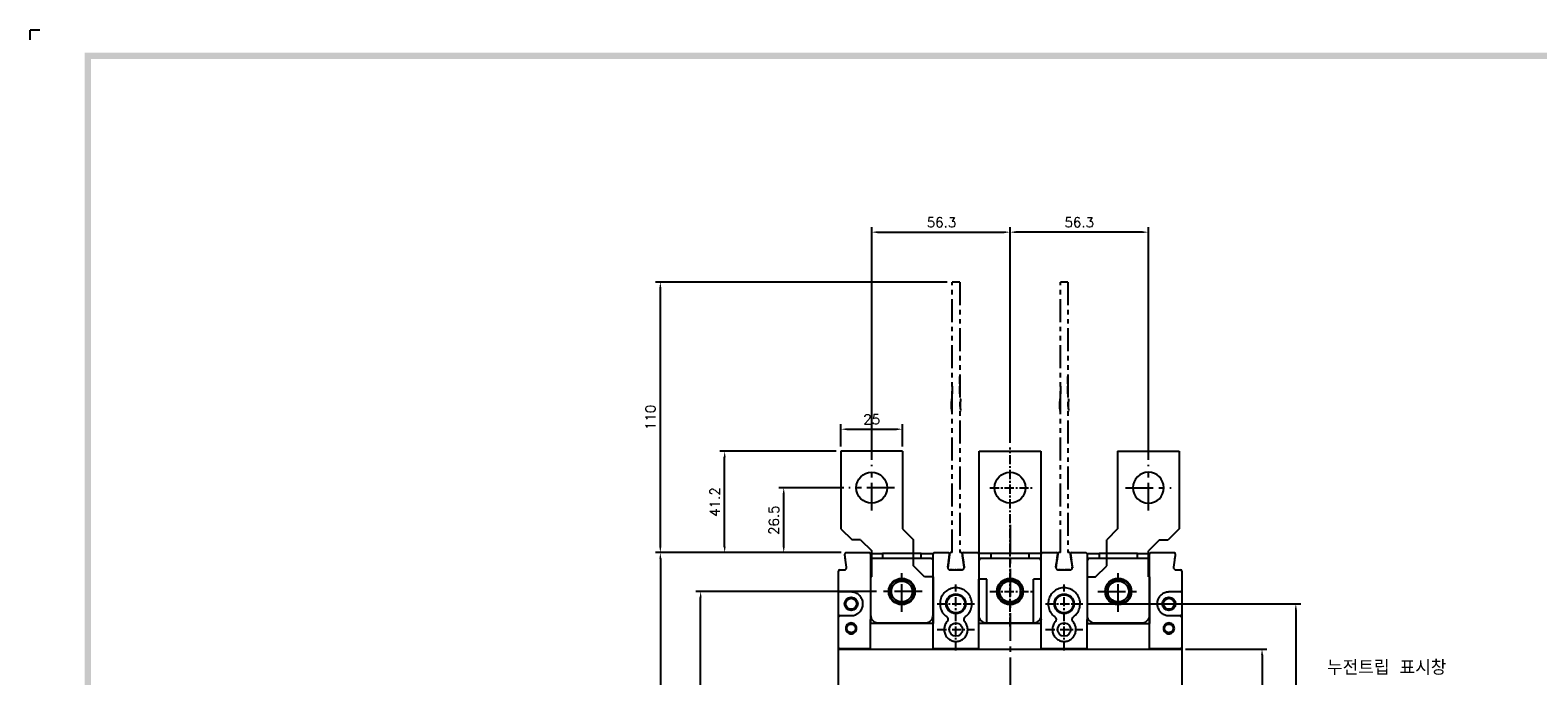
# Model space of a CAD drawing. Extents: x -316 to 2710, y -907 to 1774.
# Tile 8 of 18: x -316 to 297, y 1511 to 1774. Entities that reach past the tile are written whole.
import ezdxf

# ---------------------------------------------------------------- set-up
doc = ezdxf.new("R2010")
doc.units = 0
doc.header["$LTSCALE"] = 3
doc.header["$MEASUREMENT"] = 0
doc.linetypes.add('CENTER', pattern=[2, 1.25, -0.25, 0.25, -0.25])
doc.linetypes.add('PHANTOM2', pattern=[1.25, 0.625, -0.125, 0.125, -0.125, 0.125, -0.125])
doc.layers.get('0').update_dxf_attribs({"linetype": 'CONTINUOUS'})
doc.layers.get('Defpoints').update_dxf_attribs({"linetype": 'CONTINUOUS'})
for name, color, linetype in [('ce', 4, 'CENTER'), ('cen', 1, 'CENTER'), ('di', 3, 'CONTINUOUS'), ('DIM', 3, 'CONTINUOUS'), ('dwg', 7, 'CONTINUOUS'), ('TOP', 7, 'CONTINUOUS')]:
    doc.layers.add(name, color=color, linetype=linetype)
doc.styles.add('KIM', font='ROMANS.shx', dxfattribs={"height": 5, "bigfont": 'GSG1.shx'})
doc.styles.get("Standard").update_dxf_attribs({"font": 'romans.shx', "height": 4, "bigfont": 'ghs.shx'})
doc.dimstyles.new('STANDARD$0', dxfattribs={"dimtxt": 5, "dimasz": 5, "dimexe": 1, "dimexo": 2, "dimgap": 2, "dimtad": 1, "dimdec": 4, "dimzin": 12, "dimdsep": 46, "dimtxsty": 'KIM', "dimcen": -1, "dimdle": 0.1, "dimadec": 0, "dimazin": 0, "dimtfac": 1, "dimtdec": 4, "dimtmove": 0, "dimatfit": 3, "dimfxl": 0, "dimtolj": 1, "dimtzin": 0, "dimarcsym": 0})

# ---------------------------------------------------------------- blocks, each defined once
blk = doc.blocks.new('fsadfsafas')
at = {"layer": 'cen', "ltscale": 3}
for p, q in [((614, 610.86), (614, 629.46)), ((623.3, 620.16), (604.7, 620.16)), ((626.25, 569.66), (626.25, 586.26)), ((634.55, 577.96), (617.95, 577.96))]:
    blk.add_line(p, q, dxfattribs=at)
at = {"layer": 'dwg'}
for p, q in [((626.5, 634.96), (601.5, 634.96)), ((601.5, 634.96), (601.5, 603.46)), ((626.5, 634.96), (626.5, 603.41)), ((601.5, 603.46), (606, 598.96)), ((626.5, 603.41), (630.95, 598.96)), ((609.5, 598.96), (606, 598.96)), ((609.5, 598.96), (614, 594.46)), ((630.95, 588.46), (630.95, 598.96)), ((614, 583.96), (614, 594.46)), ((614, 583.96), (613.55, 583.96)), ((613.55, 583.96), (613.55, 564.96)), ((635.45, 583.96), (630.95, 588.46)), ((638.95, 583.96), (635.45, 583.96)), ((638.95, 583.96), (638.95, 564.96)), ((638.95, 564.96), (613.55, 564.96))]:
    blk.add_line(p, q, dxfattribs=at)
for centre, radius in [((614, 620.16), 6.3), ((626.25, 577.96), 5.3)]:
    blk.add_circle(centre, radius, dxfattribs=at)
blk = doc.blocks.new('fsadfsaf')
for p, q in [((574.65, 711.75), (574.65, 763.75)), ((574.65, 763.75), (599.65, 763.75)), ((599.65, 763.75), (599.65, 711.75)), ((577.65, 711.75), (574.45, 711.75)), ((574.45, 693.75), (574.45, 711.75)), ((577.65, 693.75), (577.65, 711.75)), ((596.65, 693.75), (596.65, 711.75)), ((599.85, 711.75), (596.65, 711.75)), ((599.85, 693.75), (599.85, 711.75)), ((599.85, 693.75), (574.45, 693.75))]:
    blk.add_line(p, q)
for centre, radius in [((587.15, 748.95), 6.3), ((587.15, 706.75), 5.3)]:
    blk.add_circle(centre, radius)
at = {"layer": 'cen'}
for p, q in [((587.15, 692.49), (587.15, 765.27)), ((578.96, 748.95), (596.21, 748.95)), ((578.96, 706.75), (596.21, 706.75))]:
    blk.add_line(p, q, dxfattribs=at)
blk = doc.blocks.new('*D229')
at = {"layer": 'Defpoints', "color": 0}
for p in [(82.61, 1691.67), (82.61, 1604.07), (26.36, 1597.05)]:
    blk.add_point(p, dxfattribs=at)
at = {"layer": 'di'}
for p, q in [((26.36, 1599.05), (26.36, 1693.67)), ((82.61, 1606.07), (82.61, 1693.67)), ((28.76, 1691.67), (80.21, 1691.67))]:
    blk.add_line(p, q, dxfattribs=at)
for points in [[(28.76, 1692.07), (28.76, 1691.27), (26.36, 1691.67)], [(80.21, 1692.07), (80.21, 1691.27), (82.61, 1691.67)]]:
    blk.add_solid(points, dxfattribs=at)
at = {"layer": 'di', "insert": (54.74, 1695.67), "char_height": 4, "attachment_point": 5}
blk.add_mtext('\\A1;56.3', dxfattribs=at)
blk = doc.blocks.new('*D230')
at = {"layer": 'Defpoints', "color": 0}
for p in [(82.61, 1691.67), (82.61, 1604.07), (138.86, 1597.05)]:
    blk.add_point(p, dxfattribs=at)
at = {"layer": 'di'}
for p, q in [((82.61, 1606.07), (82.61, 1693.67)), ((138.86, 1599.05), (138.86, 1693.67)), ((136.46, 1691.67), (85.01, 1691.67))]:
    blk.add_line(p, q, dxfattribs=at)
for points in [[(85.01, 1692.07), (85.01, 1691.27), (82.61, 1691.67)], [(136.46, 1692.07), (136.46, 1691.27), (138.86, 1691.67)]]:
    blk.add_solid(points, dxfattribs=at)
at = {"layer": 'di', "insert": (110.74, 1695.67), "char_height": 4, "attachment_point": 5}
blk.add_mtext('\\A1;56.3', dxfattribs=at)
blk = doc.blocks.new('*D220')
at = {"layer": 'Defpoints', "color": 0}
for p in [(15.89, 1561.35), (-59.59, 1304.75), (15.89, 1304.75)]:
    blk.add_point(p, dxfattribs=at)
at = {"layer": 'di'}
for p, q in [((13.89, 1561.35), (-61.59, 1561.35)), ((-59.59, 1558.95), (-59.59, 1307.15)), ((13.89, 1304.75), (-61.59, 1304.75))]:
    blk.add_line(p, q, dxfattribs=at)
for points in [[(-59.99, 1558.95), (-59.19, 1558.95), (-59.59, 1561.35)], [(-59.99, 1307.15), (-59.19, 1307.15), (-59.59, 1304.75)]]:
    blk.add_solid(points, dxfattribs=at)
at = {"layer": 'di', "insert": (-63.59, 1433.05), "char_height": 4, "attachment_point": 5, "rotation": 90}
blk.add_mtext('\\A1;257', dxfattribs=at)
blk = doc.blocks.new('*D221')
at = {"layer": 'Defpoints', "color": 0}
for p in [(-43.2, 1545.55), (30.31, 1545.55), (30.31, 1320.55)]:
    blk.add_point(p, dxfattribs=at)
at = {"layer": 'di'}
for p, q in [((28.31, 1545.55), (-45.2, 1545.55)), ((-43.2, 1322.95), (-43.2, 1543.15)), ((28.31, 1320.55), (-45.2, 1320.55))]:
    blk.add_line(p, q, dxfattribs=at)
for points in [[(-43.6, 1543.15), (-42.8, 1543.15), (-43.2, 1545.55)], [(-43.6, 1322.95), (-42.8, 1322.95), (-43.2, 1320.55)]]:
    blk.add_solid(points, dxfattribs=at)
at = {"layer": 'di', "insert": (-47.2, 1433.05), "char_height": 4, "attachment_point": 5, "rotation": 90}
blk.add_mtext('\\A1;225', dxfattribs=at)
blk = doc.blocks.new('*D223')
at = {"layer": 'Defpoints', "color": 0}
for p in [(-59.59, 1671.35), (59.11, 1671.35), (15.89, 1561.35)]:
    blk.add_point(p, dxfattribs=at)
at = {"layer": 'di'}
for p, q in [((57.11, 1671.35), (-61.59, 1671.35)), ((-59.59, 1563.75), (-59.59, 1668.95)), ((13.89, 1561.35), (-61.59, 1561.35))]:
    blk.add_line(p, q, dxfattribs=at)
for points in [[(-59.99, 1668.95), (-59.19, 1668.95), (-59.59, 1671.35)], [(-59.99, 1563.75), (-59.19, 1563.75), (-59.59, 1561.35)]]:
    blk.add_solid(points, dxfattribs=at)
at = {"layer": 'di', "insert": (-63.59, 1616.35), "char_height": 4, "attachment_point": 5, "rotation": 90}
blk.add_mtext('\\A1;110', dxfattribs=at)
blk = doc.blocks.new('*D178')
at = {"layer": 'Defpoints', "color": 0}
for p in [(38.86, 1611.54), (13.86, 1602.55), (38.86, 1602.55)]:
    blk.add_point(p, dxfattribs=at)
at = {"layer": 'di'}
for p, q in [((13.86, 1604.55), (13.86, 1613.54)), ((38.86, 1604.55), (38.86, 1613.54)), ((16.26, 1611.54), (36.46, 1611.54))]:
    blk.add_line(p, q, dxfattribs=at)
for points in [[(16.26, 1611.94), (16.26, 1611.14), (13.86, 1611.54)], [(36.46, 1611.94), (36.46, 1611.14), (38.86, 1611.54)]]:
    blk.add_solid(points, dxfattribs=at)
at = {"layer": 'di', "insert": (26.36, 1615.54), "char_height": 4, "attachment_point": 5}
blk.add_mtext('\\A1;25', dxfattribs=at)
blk = doc.blocks.new('*D180')
at = {"layer": 'Defpoints', "color": 0}
for p in [(-9.41, 1587.75), (17.06, 1587.75), (15.89, 1561.35)]:
    blk.add_point(p, dxfattribs=at)
at = {"layer": 'di'}
for p, q in [((15.06, 1587.75), (-11.41, 1587.75)), ((-9.41, 1563.75), (-9.41, 1585.35)), ((13.89, 1561.35), (-11.41, 1561.35))]:
    blk.add_line(p, q, dxfattribs=at)
for points in [[(-9.81, 1585.35), (-9.01, 1585.35), (-9.41, 1587.75)], [(-9.81, 1563.75), (-9.01, 1563.75), (-9.41, 1561.35)]]:
    blk.add_solid(points, dxfattribs=at)
at = {"layer": 'di', "insert": (-13.41, 1574.55), "char_height": 4, "attachment_point": 5, "rotation": 90}
blk.add_mtext('\\A1;26.5', dxfattribs=at)
blk = doc.blocks.new('*D204')
at = {"layer": 'Defpoints', "color": 0}
for p in [(152.01, 1522.15), (151.44, 1343.95), (185.08, 1343.95)]:
    blk.add_point(p, dxfattribs=at)
at = {"layer": 'di'}
for p, q in [((154.01, 1522.15), (187.08, 1522.15)), ((185.08, 1519.75), (185.08, 1346.35)), ((153.44, 1343.95), (187.08, 1343.95))]:
    blk.add_line(p, q, dxfattribs=at)
for points in [[(184.68, 1519.75), (185.48, 1519.75), (185.08, 1522.15)], [(184.68, 1346.35), (185.48, 1346.35), (185.08, 1343.95)]]:
    blk.add_solid(points, dxfattribs=at)
at = {"layer": 'di', "insert": (181.08, 1433.05), "char_height": 4, "attachment_point": 5, "rotation": 90}
blk.add_mtext('\\A1;179', dxfattribs=at)
blk = doc.blocks.new('*D206')
at = {"layer": 'Defpoints', "color": 0}
for p in [(112.18, 1540.55), (112.2, 1325.55), (198.82, 1325.55)]:
    blk.add_point(p, dxfattribs=at)
at = {"layer": 'di'}
for p, q in [((114.18, 1540.55), (200.82, 1540.55)), ((198.82, 1538.15), (198.82, 1327.95)), ((114.2, 1325.55), (200.82, 1325.55))]:
    blk.add_line(p, q, dxfattribs=at)
for points in [[(198.42, 1538.15), (199.22, 1538.15), (198.82, 1540.55)], [(198.42, 1327.95), (199.22, 1327.95), (198.82, 1325.55)]]:
    blk.add_solid(points, dxfattribs=at)
at = {"layer": 'di', "insert": (194.82, 1433.05), "char_height": 4, "attachment_point": 5, "rotation": 90}
blk.add_mtext('\\A1;215', dxfattribs=at)
blk = doc.blocks.new('ftuseduets')
at = {"layer": 'DIM', "color": 4, "linetype": 'PHANTOM2', "ltscale": 0.2}
for p, q in [((507.83, 171.36), (507.98, 172.45)), ((509.01, 172.45), (509.16, 171.36))]:
    blk.add_line(p, q, dxfattribs=at)
for centre, radius, start, end in [((508.08, 172.43), 0.1, 90, 171.87), ((508.91, 172.43), 0.1, 8.2422, 90), ((508.03, 171.33), 0.2, 171.87, 270), ((508.96, 171.33), 0.2, 270, 8.2422)]:
    blk.add_arc(centre, radius, start, end, dxfattribs=at)
at = {"layer": 'TOP', "color": 4, "linetype": 'PHANTOM2'}
for p, q in [((508.2, 172.53), (508.2, 194.53)), ((508.8, 194.53), (508.2, 194.53)), ((508.8, 194.53), (508.8, 172.53)), ((508.8, 186.26), (508.8, 186.86)), ((508.2, 186.06), (508.2, 185.45)), ((508.8, 185.45), (508.8, 186.06)), ((508.16, 185.03), (508.14, 185.03)), ((508.14, 185.03), (508.14, 184.97)), ((508.14, 184.96), (508.14, 184.94)), ((508.14, 184.93), (508.14, 184.91)), ((508.14, 184.9), (508.14, 184.83)), ((508.14, 184.63), (508.14, 184.83)), ((508.16, 184.83), (508.14, 184.83)), ((508.14, 184.54), (508.14, 184.61)), ((508.14, 184.45), (508.14, 184.52)), ((508.14, 184.23), (508.14, 184.43)), ((508.14, 184.23), (508.14, 184.17)), ((508.16, 184.23), (508.14, 184.23)), ((508.14, 184.16), (508.14, 184.14)), ((508.14, 184.13), (508.14, 184.11)), ((508.14, 184.1), (508.14, 184.03)), ((508.16, 184.03), (508.14, 184.03)), ((508.16, 185.03), (508.16, 185.03)), ((508.16, 184.83), (508.16, 184.83)), ((508.16, 184.23), (508.16, 184.23)), ((508.16, 184.03), (508.16, 184.03)), ((508.17, 185.03), (508.17, 185.03)), ((508.17, 184.83), (508.17, 184.83)), ((508.17, 184.23), (508.17, 184.23)), ((508.17, 184.03), (508.17, 184.03)), ((508.2, 185.03), (508.18, 185.03)), ((508.2, 184.83), (508.18, 184.83)), ((508.2, 184.23), (508.18, 184.23)), ((508.2, 184.03), (508.18, 184.03)), ((508.8, 185.03), (508.82, 185.03)), ((508.8, 184.83), (508.82, 184.83)), ((508.8, 184.23), (508.82, 184.23)), ((508.8, 184.03), (508.82, 184.03)), ((508.82, 185.03), (508.82, 185.03)), ((508.82, 184.83), (508.82, 184.83)), ((508.82, 184.23), (508.82, 184.23)), ((508.82, 184.03), (508.82, 184.03)), ((508.83, 185.03), (508.83, 185.03)), ((508.83, 184.83), (508.83, 184.83)), ((508.83, 184.23), (508.83, 184.23)), ((508.83, 184.03), (508.83, 184.03)), ((508.84, 185.03), (508.86, 185.03)), ((508.84, 184.83), (508.86, 184.83)), ((508.84, 184.23), (508.86, 184.23)), ((508.84, 184.03), (508.86, 184.03)), ((508.86, 185.03), (508.86, 184.97)), ((508.86, 184.96), (508.86, 184.94)), ((508.86, 184.93), (508.86, 184.91)), ((508.86, 184.9), (508.86, 184.83)), ((508.86, 184.63), (508.86, 184.83)), ((508.86, 184.54), (508.86, 184.61)), ((508.86, 184.45), (508.86, 184.52)), ((508.86, 184.23), (508.86, 184.43)), ((508.86, 184.23), (508.86, 184.17)), ((508.86, 184.16), (508.86, 184.14)), ((508.86, 184.13), (508.86, 184.11)), ((508.86, 184.1), (508.86, 184.03))]:
    blk.add_line(p, q, dxfattribs=at)
at = {"layer": 'TOP', "color": 4, "linetype": 'PHANTOM2', "ltscale": 0.2}
for p, q in [((508.2, 172.53), (508.08, 172.53)), ((508.91, 172.53), (508.8, 172.53)), ((508.83, 172.53), (508.8, 172.53)), ((508.85, 172.53), (508.84, 172.53)), ((508.87, 172.53), (508.85, 172.53)), ((508.91, 172.53), (508.87, 172.53)), ((508.96, 171.13), (508.03, 171.13))]:
    blk.add_line(p, q, dxfattribs=at)
blk = doc.blocks.new('123126')
at = {"layer": 'ce'}
blk.add_blockref('ftuseduets', (-1607.61, 1643.43), dxfattribs=at)
blk = doc.blocks.new('*D211')
at = {"layer": 'Defpoints', "color": 0}
for p in [(-33.44, 1602.55), (13.86, 1602.55), (15.89, 1561.35)]:
    blk.add_point(p, dxfattribs=at)
at = {"layer": 'di'}
for p, q in [((11.86, 1602.55), (-35.44, 1602.55)), ((-33.44, 1563.75), (-33.44, 1600.15)), ((13.89, 1561.35), (-35.44, 1561.35))]:
    blk.add_line(p, q, dxfattribs=at)
for points in [[(-33.84, 1600.15), (-33.04, 1600.15), (-33.44, 1602.55)], [(-33.84, 1563.75), (-33.04, 1563.75), (-33.44, 1561.35)]]:
    blk.add_solid(points, dxfattribs=at)
at = {"layer": 'di', "insert": (-37.44, 1581.95), "char_height": 4, "attachment_point": 5, "rotation": 90}
blk.add_mtext('\\A1;41.2', dxfattribs=at)

msp = doc.modelspace()

# ---------------------------------------------------------------- linework, layer by layer
for p, q in [((16.147, 1555.491), (15.749, 1558.279)), ((15.887, 1561.349), (25.41, 1561.349)), ((25.868, 1561.049), (30.81, 1561.049)), ((26.51, 1559.049), (25.91, 1558.199)), ((25.91, 1558.349), (25.91, 1535.849)), ((26.51, 1559.049), (50.71, 1559.049)), ((30.81, 1561.049), (30.81, 1559.049)), ((46.41, 1561.049), (30.81, 1561.049)), ((46.41, 1559.049), (46.41, 1561.049)), ((46.41, 1561.049), (51.352, 1561.049)), ((51.31, 1558.199), (50.71, 1559.049)), ((51.31, 1535.849), (51.31, 1558.349)), ((51.81, 1561.349), (57.534, 1561.349)), ((57.671, 1558.279), (57.273, 1555.491)), ((57.699, 1558.169), (57.273, 1555.191)), ((63.522, 1558.169), (63.947, 1555.191)), ((63.947, 1555.491), (63.549, 1558.279)), ((63.687, 1561.349), (69.41, 1561.349)), ((74.81, 1561.049), (69.868, 1561.049)), ((70.51, 1559.049), (69.91, 1558.199)), ((69.91, 1558.349), (69.91, 1535.849)), ((70.51, 1559.049), (94.71, 1559.049)), ((74.81, 1561.049), (74.81, 1559.049)), ((90.41, 1561.049), (74.81, 1561.049)), ((90.41, 1559.049), (90.41, 1561.049)), ((95.352, 1561.049), (90.41, 1561.049)), ((95.31, 1558.199), (94.71, 1559.049)), ((95.31, 1535.849), (95.31, 1558.349)), ((95.81, 1561.349), (101.534, 1561.349)), ((101.671, 1558.279), (101.273, 1555.491)), ((101.699, 1558.169), (101.273, 1555.191)), ((107.522, 1558.169), (107.947, 1555.191)), ((107.947, 1555.491), (107.549, 1558.279)), ((107.687, 1561.349), (113.41, 1561.349)), ((113.868, 1561.049), (118.81, 1561.049)), ((114.51, 1559.049), (113.91, 1558.199)), ((113.91, 1558.349), (113.91, 1535.849)), ((114.51, 1559.049), (138.71, 1559.049)), ((118.81, 1561.049), (118.81, 1559.049)), ((134.41, 1561.049), (118.81, 1561.049)), ((134.41, 1559.049), (134.41, 1561.049)), ((134.41, 1561.049), (139.352, 1561.049)), ((139.31, 1558.199), (138.71, 1559.049)), ((139.31, 1535.849), (139.31, 1558.349)), ((139.81, 1561.349), (149.334, 1561.349)), ((149.471, 1558.279), (149.073, 1555.491)), ((12.81, 1545.849), (12.81, 1553.849)), ((13.31, 1554.349), (15.157, 1554.349)), ((58.263, 1554.349), (62.957, 1554.349)), ((102.263, 1554.349), (106.957, 1554.349)), ((150.063, 1554.349), (151.91, 1554.349)), ((152.41, 1553.849), (152.41, 1545.849)), ((12.81, 1535.249), (12.81, 1545.849)), ((18.01, 1545.349), (13.31, 1545.349)), ((151.91, 1545.349), (147.21, 1545.349)), ((152.41, 1545.849), (152.41, 1535.249)), ((12.81, 1521.849), (12.81, 1535.249)), ((13.31, 1535.749), (18.01, 1535.749)), ((25.91, 1522.349), (25.91, 1534.046)), ((28.91, 1532.849), (48.31, 1532.849)), ((51.31, 1522.349), (51.31, 1534.046)), ((69.91, 1522.349), (69.91, 1534.046)), ((72.91, 1532.849), (92.31, 1532.849)), ((95.31, 1522.349), (95.31, 1534.046)), ((113.91, 1522.349), (113.91, 1534.046)), ((116.91, 1532.849), (136.31, 1532.849)), ((139.31, 1522.349), (139.31, 1534.046)), ((147.21, 1535.749), (151.91, 1535.749)), ((152.41, 1535.249), (152.41, 1521.849)), ((12.81, 1521.584), (12.81, 1521.849)), ((12.81, 1344.514), (12.81, 1521.584)), ((13.092, 1522.349), (13.092, 1522.149)), ((13.259, 1522.349), (13.092, 1522.349)), ((13.11, 1522.149), (152.11, 1522.149)), ((13.259, 1522.349), (25.91, 1522.349)), ((51.31, 1522.349), (69.91, 1522.349)), ((95.31, 1522.349), (113.91, 1522.349)), ((139.31, 1522.349), (151.961, 1522.349)), ((152.128, 1522.349), (151.961, 1522.349)), ((152.128, 1522.149), (152.128, 1522.349)), ((152.41, 1521.849), (152.41, 1521.584)), ((152.41, 1521.584), (152.41, 1344.514))]:
    msp.add_line(p, q)
at = {"flags": 128}
for points in [[(58.029, 1560.479), (58.032, 1560.585), (58.016, 1560.682)], [(102.029, 1560.479), (102.032, 1560.585), (102.016, 1560.682)]]:
    msp.add_lwpolyline(points, dxfattribs=at)
for centre, radius in [((38.61, 1545.549), 5.35), ((38.61, 1545.549), 5), ((38.61, 1545.549), 4.25), ((82.61, 1545.549), 5.35), ((82.61, 1545.549), 5), ((82.61, 1545.549), 4.25), ((126.61, 1545.549), 5.35), ((126.61, 1545.549), 5), ((126.61, 1545.549), 4.25), ((18.01, 1540.549), 2.7), ((18.01, 1540.549), 2.225), ((60.61, 1540.549), 4), ((60.61, 1540.549), 3.7), ((104.61, 1540.549), 4), ((104.61, 1540.549), 3.7), ((147.21, 1540.549), 2.7), ((147.21, 1540.549), 2.225), ((60.61, 1530.049), 2.7), ((104.61, 1530.049), 2.7)]:
    msp.add_circle(centre, radius)
for centre, radius, start, end in [((15.887, 1560.849), 0.5, 90, 188.130102), ((25.41, 1560.849), 0.5, 0, 90), ((51.81, 1560.849), 0.5, 90, 180), ((57.534, 1560.849), 0.5, 351.869898, 90), ((63.687, 1560.849), 0.5, 90, 188.130102), ((63.687, 1560.549), 0.5, 149.884443, 188.130102), ((69.41, 1560.849), 0.5, 0, 90), ((95.81, 1560.849), 0.5, 90, 180), ((101.534, 1560.849), 0.5, 351.869898, 90), ((107.687, 1560.849), 0.5, 90, 188.130102), ((107.687, 1560.549), 0.5, 156.293797, 188.130102), ((113.41, 1560.849), 0.5, 0, 90), ((139.81, 1560.849), 0.5, 90, 180), ((149.334, 1560.849), 0.5, 351.869898, 90), ((13.31, 1553.849), 0.5, 90, 180), ((151.91, 1553.849), 0.5, 0, 90), ((13.31, 1545.849), 0.5, 180, 270), ((151.91, 1545.849), 0.5, 270, 0), ((13.31, 1535.249), 0.5, 137.9984, 180), ((28.91, 1535.849), 3, 210.119549, 270), ((48.31, 1535.849), 3, 270, 330.262268), ((72.91, 1535.849), 3, 209.737732, 270), ((92.31, 1535.849), 3, 270, 330.262268), ((116.91, 1535.849), 3, 209.737732, 270), ((136.31, 1535.849), 3, 270, 329.880451), ((151.91, 1535.249), 0.5, 0, 42.0016)]:
    msp.add_arc(centre, radius, start, end)
for centre, major_axis, start_param, end_param in [((13.11, 1521.849), (0, -0.301), 3.1415927, 4.712389), ((152.11, 1521.849), (0, 0.301), 4.712389, 6.2831853)]:
    msp.add_ellipse(centre, major_axis=major_axis, ratio=0.9982744, start_param=start_param, end_param=end_param)
for points, knots in [([(15.749, 1558.279), (15.708, 1558.562), (15.627, 1559.13), (15.519, 1559.885), (15.438, 1560.451), (15.397, 1560.74), (15.393, 1560.768), (15.392, 1560.779)], [0, 0, 0, 0, 0.2174332, 0.4348541, 0.652388, 0.8686965, 1, 1, 1, 1]), ([(25.91, 1560.849), (25.91, 1560.821), (25.91, 1560.766), (25.91, 1560.331), (25.91, 1559.692), (25.91, 1558.99), (25.91, 1558.529), (25.91, 1558.349)], [0, 0, 0, 0, 0.216177, 0.4323752, 0.6479764, 0.8624563, 1, 1, 1, 1]), ([(51.31, 1558.349), (51.31, 1558.628), (51.31, 1559.185), (51.31, 1559.929), (51.31, 1560.495), (51.31, 1560.803), (51.31, 1560.836), (51.31, 1560.849)], [0, 0, 0, 0, 0.2116692, 0.4233033, 0.6359511, 0.850839, 1, 1, 1, 1]), ([(58.029, 1560.779), (58.025, 1560.752), (58.017, 1560.697), (57.957, 1560.275), (57.868, 1559.653), (57.767, 1558.949), (57.7, 1558.475), (57.671, 1558.279)], [0, 0, 0, 0, 0.21175, 0.4235127, 0.6352042, 0.8481867, 1, 1, 1, 1]), ([(63.549, 1558.279), (63.509, 1558.56), (63.428, 1559.123), (63.321, 1559.874), (63.24, 1560.439), (63.198, 1560.736), (63.193, 1560.766), (63.192, 1560.779)], [0, 0, 0, 0, 0.2162174, 0.4325031, 0.6470846, 0.8596141, 1, 1, 1, 1]), ([(69.91, 1560.849), (69.91, 1560.821), (69.91, 1560.765), (69.91, 1560.326), (69.91, 1559.682), (69.91, 1558.98), (69.91, 1558.524), (69.91, 1558.349)], [0, 0, 0, 0, 0.2178729, 0.4357917, 0.6524092, 0.8666222, 1, 1, 1, 1]), ([(95.31, 1558.349), (95.31, 1558.628), (95.31, 1559.185), (95.31, 1559.929), (95.31, 1560.495), (95.31, 1560.803), (95.31, 1560.836), (95.31, 1560.849)], [0, 0, 0, 0, 0.2116692, 0.4233033, 0.6359511, 0.850839, 1, 1, 1, 1]), ([(102.029, 1560.779), (102.025, 1560.752), (102.017, 1560.697), (101.957, 1560.275), (101.868, 1559.653), (101.767, 1558.949), (101.7, 1558.475), (101.671, 1558.279)], [0, 0, 0, 0, 0.21175, 0.4235127, 0.6352041, 0.8481867, 1, 1, 1, 1]), ([(107.549, 1558.279), (107.509, 1558.56), (107.428, 1559.123), (107.321, 1559.874), (107.24, 1560.439), (107.198, 1560.736), (107.193, 1560.766), (107.192, 1560.779)], [0, 0, 0, 0, 0.2162174, 0.4325031, 0.6470846, 0.8596141, 1, 1, 1, 1]), ([(113.91, 1560.849), (113.91, 1560.821), (113.91, 1560.765), (113.91, 1560.326), (113.91, 1559.682), (113.91, 1558.98), (113.91, 1558.524), (113.91, 1558.349)], [0, 0, 0, 0, 0.2178729, 0.4357917, 0.6524092, 0.8666222, 1, 1, 1, 1]), ([(139.31, 1558.349), (139.31, 1558.629), (139.31, 1559.189), (139.31, 1559.936), (139.31, 1560.501), (139.31, 1560.805), (139.31, 1560.837), (139.31, 1560.849)], [0, 0, 0, 0, 0.2132673, 0.4265184, 0.6402532, 0.85505, 1, 1, 1, 1]), ([(149.829, 1560.779), (149.825, 1560.751), (149.817, 1560.696), (149.755, 1560.267), (149.665, 1559.635), (149.565, 1558.931), (149.498, 1558.464), (149.471, 1558.279)], [0, 0, 0, 0, 0.213191, 0.4263131, 0.6411484, 0.857945, 1, 1, 1, 1]), ([(15.157, 1554.349), (15.27, 1554.36), (15.494, 1554.382), (15.795, 1554.555), (16.02, 1554.809), (16.16, 1555.135), (16.151, 1555.369), (16.147, 1555.491)], [0, 0, 0, 0, 0.19777454, 0.3953571, 0.5924541, 0.78913881, 1, 1, 1, 1]), ([(57.273, 1555.491), (57.268, 1555.378), (57.258, 1555.153), (57.386, 1554.832), (57.604, 1554.573), (57.907, 1554.387), (58.141, 1554.362), (58.263, 1554.349)], [0, 0, 0, 0, 0.1964016, 0.3928595, 0.5895785, 0.7867319, 1, 1, 1, 1]), ([(62.957, 1554.349), (63.07, 1554.36), (63.295, 1554.382), (63.595, 1554.555), (63.82, 1554.809), (63.96, 1555.135), (63.951, 1555.369), (63.947, 1555.491)], [0, 0, 0, 0, 0.1973377, 0.394695, 0.5920254, 0.7890442, 1, 1, 1, 1]), ([(101.273, 1555.491), (101.268, 1555.378), (101.258, 1555.153), (101.386, 1554.832), (101.604, 1554.573), (101.907, 1554.387), (102.141, 1554.362), (102.263, 1554.349)], [0, 0, 0, 0, 0.1964016, 0.3928595, 0.5895785, 0.7867319, 1, 1, 1, 1]), ([(106.957, 1554.349), (107.07, 1554.36), (107.295, 1554.382), (107.595, 1554.555), (107.82, 1554.809), (107.96, 1555.135), (107.951, 1555.369), (107.947, 1555.491)], [0, 0, 0, 0, 0.1973377, 0.3946958, 0.5920255, 0.7890443, 1, 1, 1, 1]), ([(149.073, 1555.491), (149.068, 1555.378), (149.058, 1555.152), (149.186, 1554.831), (149.405, 1554.572), (149.708, 1554.387), (149.942, 1554.362), (150.063, 1554.349)], [0, 0, 0, 0, 0.1964516, 0.3929378, 0.5895543, 0.7864782, 1, 1, 1, 1]), ([(18.01, 1535.749), (18.185, 1535.755), (18.896, 1535.779), (20.124, 1536.14), (21.463, 1537.084), (22.414, 1538.421), (22.87, 1539.997), (22.78, 1541.636), (22.151, 1543.155), (21.058, 1544.368), (19.624, 1545.191), (18.548, 1545.296), (18.01, 1545.349)], [0, 0, 0, 0, 0.0349024, 0.1422144, 0.2496426, 0.3568779, 0.4640098, 0.5713243, 0.6787558, 0.7859579, 0.8929777, 1, 1, 1, 1]), ([(64.502, 1535.343), (64.969, 1535.758), (65.98, 1536.655), (66.92, 1538.558), (67.232, 1540.746), (66.793, 1542.928), (65.658, 1544.838), (63.96, 1546.263), (61.891, 1547.047), (59.672, 1547.107), (57.555, 1546.427), (55.785, 1545.087), (54.561, 1543.244), (54.008, 1541.097), (54.203, 1538.893), (55.09, 1536.829), (56.176, 1535.838), (56.718, 1535.343)], [0, 0, 0, 0, 0.0576455, 0.1246599, 0.1917276, 0.2592147, 0.3268307, 0.3940899, 0.4611735, 0.5282591, 0.5958477, 0.6633841, 0.7305035, 0.797489, 0.8648338, 0.9324162, 1, 1, 1, 1]), ([(108.502, 1535.343), (108.969, 1535.758), (109.98, 1536.655), (110.92, 1538.558), (111.232, 1540.746), (110.793, 1542.928), (109.658, 1544.838), (107.96, 1546.263), (105.891, 1547.047), (103.672, 1547.107), (101.555, 1546.427), (99.785, 1545.087), (98.561, 1543.244), (98.008, 1541.097), (98.203, 1538.893), (99.09, 1536.829), (100.176, 1535.838), (100.718, 1535.343)], [0, 0, 0, 0, 0.0576455, 0.1246599, 0.1917276, 0.2592147, 0.3268307, 0.3940899, 0.4611735, 0.5282591, 0.5958477, 0.6633841, 0.7305035, 0.797489, 0.8648338, 0.9324162, 1, 1, 1, 1]), ([(147.21, 1545.349), (147.035, 1545.343), (146.324, 1545.319), (145.096, 1544.958), (143.757, 1544.015), (142.806, 1542.677), (142.35, 1541.102), (142.44, 1539.463), (143.069, 1537.944), (144.162, 1536.73), (145.596, 1535.907), (146.672, 1535.802), (147.21, 1535.749)], [0, 0, 0, 0, 0.0349024, 0.1422145, 0.2496426, 0.356878, 0.4640098, 0.5713242, 0.6787557, 0.7859579, 0.8929777, 1, 1, 1, 1]), ([(13.31, 1535.749), (13.309, 1535.749), (13.255, 1535.749), (13.141, 1535.73), (13.016, 1535.663), (12.953, 1535.599), (12.939, 1535.584)], [0, 0, 0, 0, 0.0083714, 0.4041021, 0.8638238, 1, 1, 1, 1]), ([(12.939, 1535.584), (12.988, 1535.53), (13.084, 1535.426), (13.201, 1535.307), (13.258, 1535.25), (13.259, 1535.249)], [0, 0, 0, 0, 0.5110215, 0.9909427, 1, 1, 1, 1]), ([(20.212, 1530.549), (20.178, 1530.262), (20.109, 1529.688), (19.601, 1528.954), (18.866, 1528.471), (17.998, 1528.295), (17.133, 1528.471), (16.394, 1528.954), (15.906, 1529.688), (15.727, 1530.551), (15.906, 1531.413), (16.395, 1532.145), (17.133, 1532.627), (17.999, 1532.804), (18.868, 1532.627), (19.601, 1532.144), (20.11, 1531.41), (20.178, 1530.836), (20.212, 1530.549)], [0, 0, 0, 0, 0.0622507, 0.124664, 0.1872849, 0.2500194, 0.3127171, 0.375258, 0.4377337, 0.5001499, 0.5624032, 0.6247434, 0.6873253, 0.7500656, 0.8128155, 0.8754127, 0.9377772, 1, 1, 1, 1]), ([(25.91, 1535.849), (25.939, 1535.511), (25.985, 1534.982), (26.227, 1534.513), (26.315, 1534.344)], [0, 0, 0, 0, 0.63774542, 1, 1, 1, 1]), ([(25.91, 1534.046), (25.91, 1534.054), (25.911, 1534.069), (25.915, 1534.087), (25.923, 1534.099), (25.928, 1534.103), (25.931, 1534.105)], [0, 0, 0, 0, 0.3476387, 0.6977052, 0.8729383, 1, 1, 1, 1]), ([(26.315, 1534.344), (26.315, 1534.344), (26.315, 1534.343), (26.311, 1534.338), (26.28, 1534.316), (26.194, 1534.262), (26.074, 1534.189), (25.978, 1534.133), (25.931, 1534.105)], [0, 0, 0, 0, 0.0240307, 0.0863001, 0.3148167, 0.5432401, 0.7716189, 1, 1, 1, 1]), ([(50.915, 1534.361), (51, 1534.527), (51.236, 1534.99), (51.281, 1535.513), (51.31, 1535.849)], [0, 0, 0, 0, 0.3574548, 1, 1, 1, 1]), ([(50.915, 1534.361), (50.915, 1534.361), (50.915, 1534.36), (50.917, 1534.356), (50.942, 1534.336), (51.022, 1534.284), (51.139, 1534.213), (51.233, 1534.158), (51.281, 1534.13)], [0, 0, 0, 0, 0.0208296, 0.0606004, 0.2956476, 0.5304868, 0.765245, 1, 1, 1, 1]), ([(51.281, 1534.13), (51.285, 1534.127), (51.294, 1534.12), (51.305, 1534.099), (51.309, 1534.074), (51.31, 1534.054), (51.31, 1534.046)], [0, 0, 0, 0, 0.15904823, 0.36660836, 0.74923667, 1, 1, 1, 1]), ([(56.961, 1533.167), (56.788, 1532.942), (56.29, 1532.292), (55.813, 1530.989), (55.767, 1529.353), (56.272, 1527.788), (57.264, 1526.482), (58.629, 1525.577), (60.217, 1525.173), (61.852, 1525.318), (63.349, 1525.996), (64.533, 1527.128), (65.279, 1528.588), (65.494, 1530.207), (65.189, 1531.835), (64.569, 1532.723), (64.259, 1533.167)], [0, 0, 0, 0, 0.0389932, 0.1127209, 0.1865914, 0.2607106, 0.334796, 0.4086203, 0.4823615, 0.5563266, 0.6304755, 0.7044802, 0.7782374, 0.8520288, 0.9260134, 1, 1, 1, 1]), ([(56.718, 1535.343), (56.827, 1535.247), (57.061, 1535.039), (57.278, 1534.597), (57.347, 1534.092), (57.251, 1533.583), (57.057, 1533.306), (56.961, 1533.167)], [0, 0, 0, 0, 0.1767702, 0.3824571, 0.5882182, 0.7941418, 1, 1, 1, 1]), ([(64.259, 1533.167), (64.175, 1533.285), (63.993, 1533.539), (63.878, 1534.018), (63.921, 1534.525), (64.127, 1535.001), (64.377, 1535.229), (64.502, 1535.343)], [0, 0, 0, 0, 0.1762349, 0.3819524, 0.5878501, 0.7939744, 1, 1, 1, 1]), ([(69.91, 1535.849), (69.939, 1535.513), (69.984, 1534.99), (70.221, 1534.527), (70.305, 1534.361)], [0, 0, 0, 0, 0.6425453, 1, 1, 1, 1]), ([(69.91, 1534.046), (69.91, 1534.057), (69.911, 1534.078), (69.918, 1534.105), (69.928, 1534.122), (69.936, 1534.128), (69.939, 1534.13)], [0, 0, 0, 0, 0.3460891, 0.694524, 0.8684932, 1, 1, 1, 1]), ([(70.305, 1534.361), (70.305, 1534.361), (70.305, 1534.36), (70.303, 1534.356), (70.278, 1534.336), (70.198, 1534.284), (70.082, 1534.213), (69.987, 1534.158), (69.939, 1534.13)], [0, 0, 0, 0, 0.0208297, 0.0606006, 0.295648, 0.5304888, 0.7652457, 1, 1, 1, 1]), ([(94.915, 1534.361), (95, 1534.527), (95.236, 1534.99), (95.281, 1535.513), (95.31, 1535.849)], [0, 0, 0, 0, 0.3574547, 1, 1, 1, 1]), ([(94.915, 1534.361), (94.915, 1534.361), (94.915, 1534.36), (94.917, 1534.356), (94.942, 1534.336), (95.022, 1534.284), (95.139, 1534.213), (95.233, 1534.158), (95.281, 1534.13)], [0, 0, 0, 0, 0.0208297, 0.0606006, 0.295648, 0.5304888, 0.7652457, 1, 1, 1, 1]), ([(95.281, 1534.13), (95.285, 1534.127), (95.294, 1534.12), (95.305, 1534.099), (95.309, 1534.074), (95.31, 1534.054), (95.31, 1534.046)], [0, 0, 0, 0, 0.1590608, 0.3666174, 0.7492414, 1, 1, 1, 1]), ([(100.961, 1533.167), (100.788, 1532.942), (100.29, 1532.292), (99.813, 1530.989), (99.767, 1529.353), (100.272, 1527.788), (101.264, 1526.482), (102.629, 1525.577), (104.217, 1525.173), (105.852, 1525.318), (107.349, 1525.996), (108.533, 1527.128), (109.279, 1528.588), (109.494, 1530.207), (109.189, 1531.835), (108.569, 1532.723), (108.259, 1533.167)], [0, 0, 0, 0, 0.0389932, 0.1127209, 0.1865914, 0.2607106, 0.334796, 0.4086203, 0.4823615, 0.5563266, 0.6304755, 0.7044802, 0.7782374, 0.8520288, 0.9260134, 1, 1, 1, 1]), ([(100.718, 1535.343), (100.827, 1535.247), (101.061, 1535.039), (101.278, 1534.597), (101.347, 1534.092), (101.251, 1533.583), (101.057, 1533.306), (100.961, 1533.167)], [0, 0, 0, 0, 0.1767702, 0.3824571, 0.5882182, 0.7941418, 1, 1, 1, 1]), ([(108.259, 1533.167), (108.175, 1533.285), (107.993, 1533.539), (107.878, 1534.018), (107.921, 1534.525), (108.127, 1535.001), (108.377, 1535.229), (108.502, 1535.343)], [0, 0, 0, 0, 0.1762349, 0.3819524, 0.5878501, 0.7939744, 1, 1, 1, 1]), ([(113.91, 1535.849), (113.939, 1535.513), (113.984, 1534.99), (114.221, 1534.527), (114.305, 1534.361)], [0, 0, 0, 0, 0.6425452, 1, 1, 1, 1]), ([(113.91, 1534.046), (113.91, 1534.057), (113.911, 1534.078), (113.918, 1534.105), (113.928, 1534.122), (113.936, 1534.128), (113.939, 1534.13)], [0, 0, 0, 0, 0.3460913, 0.6945292, 0.8684999, 1, 1, 1, 1]), ([(114.305, 1534.361), (114.305, 1534.361), (114.305, 1534.36), (114.303, 1534.356), (114.278, 1534.336), (114.198, 1534.284), (114.082, 1534.213), (113.987, 1534.158), (113.939, 1534.13)], [0, 0, 0, 0, 0.0208296, 0.0606004, 0.2956476, 0.5304868, 0.765245, 1, 1, 1, 1]), ([(138.905, 1534.344), (138.993, 1534.513), (139.235, 1534.982), (139.281, 1535.511), (139.31, 1535.849)], [0, 0, 0, 0, 0.36225458, 1, 1, 1, 1]), ([(138.905, 1534.344), (138.905, 1534.344), (138.905, 1534.343), (138.909, 1534.338), (138.94, 1534.316), (139.026, 1534.262), (139.146, 1534.189), (139.242, 1534.133), (139.29, 1534.105)], [0, 0, 0, 0, 0.0240307, 0.0863001, 0.3148167, 0.5432401, 0.7716189, 1, 1, 1, 1]), ([(139.29, 1534.105), (139.293, 1534.103), (139.299, 1534.098), (139.307, 1534.082), (139.31, 1534.064), (139.31, 1534.051), (139.31, 1534.046)], [0, 0, 0, 0, 0.1691145, 0.3857586, 0.7905078, 1, 1, 1, 1]), ([(149.434, 1530.549), (149.399, 1530.262), (149.331, 1529.688), (148.822, 1528.954), (148.089, 1528.472), (147.221, 1528.295), (146.355, 1528.471), (145.615, 1528.954), (145.127, 1529.688), (144.948, 1530.551), (145.127, 1531.413), (145.616, 1532.145), (146.356, 1532.628), (147.222, 1532.804), (148.09, 1532.626), (148.823, 1532.143), (149.331, 1531.41), (149.4, 1530.836), (149.434, 1530.549)], [0, 0, 0, 0, 0.0622495, 0.1246643, 0.1872873, 0.2500222, 0.3127183, 0.375258, 0.4377339, 0.5001513, 0.5624055, 0.6247436, 0.6873231, 0.7500634, 0.8128157, 0.8754149, 0.9377794, 1, 1, 1, 1]), ([(152.282, 1535.584), (152.267, 1535.599), (152.204, 1535.663), (152.079, 1535.73), (151.965, 1535.749), (151.911, 1535.749), (151.91, 1535.749)], [0, 0, 0, 0, 0.1361762, 0.5958979, 0.9916286, 1, 1, 1, 1]), ([(151.961, 1535.249), (151.962, 1535.25), (152.019, 1535.307), (152.136, 1535.426), (152.232, 1535.53), (152.282, 1535.584)], [0, 0, 0, 0, 0.0090573, 0.4889785, 1, 1, 1, 1]), ([(19.76, 1530.549), (19.742, 1530.74), (19.708, 1531.1), (19.466, 1531.557), (19.166, 1531.885), (18.785, 1532.142), (18.391, 1532.275), (17.944, 1532.313), (17.549, 1532.257), (17.124, 1532.08), (16.784, 1531.824), (16.527, 1531.502), (16.321, 1531.092), (16.221, 1530.55), (16.321, 1530.008), (16.526, 1529.597), (16.784, 1529.275), (17.124, 1529.018), (17.488, 1528.867), (17.749, 1528.815), (17.914, 1528.801), (18.078, 1528.797), (18.391, 1528.823), (18.785, 1528.956), (19.166, 1529.214), (19.466, 1529.542), (19.708, 1529.998), (19.742, 1530.358), (19.76, 1530.549)], [0, 0, 0, 0, 0.05200373, 0.09810666, 0.13829268, 0.17254776, 0.22306138, 0.24987113, 0.29500156, 0.33063633, 0.37491596, 0.40995452, 0.44248196, 0.49977469, 0.55724486, 0.5898525, 0.62496527, 0.66928859, 0.70492254, 0.73184204, 0.74203147, 0.7500331, 0.7769033, 0.8274524, 0.86171635, 0.90190524, 0.94800526, 1, 1, 1, 1]), ([(148.96, 1530.549), (148.939, 1530.76), (148.905, 1531.09), (148.693, 1531.501), (148.437, 1531.823), (148.097, 1532.079), (147.734, 1532.231), (147.472, 1532.284), (147.307, 1532.297), (147.142, 1532.302), (146.83, 1532.276), (146.436, 1532.142), (146.055, 1531.885), (145.753, 1531.558), (145.52, 1531.102), (145.428, 1530.551), (145.519, 1529.999), (145.752, 1529.542), (146.054, 1529.214), (146.436, 1528.956), (146.83, 1528.823), (147.277, 1528.785), (147.671, 1528.842), (148.096, 1529.019), (148.437, 1529.275), (148.693, 1529.597), (148.905, 1530.008), (148.939, 1530.338), (148.96, 1530.549)], [0, 0, 0, 0, 0.0573022, 0.0898264, 0.1248558, 0.1692265, 0.2048979, 0.2318434, 0.2420427, 0.2500512, 0.2769366, 0.3274705, 0.3617141, 0.4018752, 0.447939, 0.49989, 0.5519609, 0.5981194, 0.6383491, 0.6726365, 0.723179, 0.7499703, 0.7950197, 0.8306899, 0.8750551, 0.9100942, 0.9426361, 1, 1, 1, 1])]:
    msp.add_open_spline(points, degree=3, knots=knots)
at = {"layer": 'cen', "ltscale": 3}
msp.add_line((82.61, 1572.709), (82.61, 1504.543), dxfattribs=at)
at = {"layer": 'cen'}
for p, q in [((60.61, 1521.517), (60.61, 1548.379)), ((104.61, 1521.517), (104.61, 1548.379)), ((53.024, 1540.549), (68.196, 1540.549)), ((97.024, 1540.549), (112.196, 1540.549)), ((53.024, 1530.049), (68.196, 1530.049)), ((97.024, 1530.049), (112.196, 1530.049))]:
    msp.add_line(p, q, dxfattribs=at)
at = {"layer": 'di'}
for p in [(-311.94, 1773.823), (-315.84, 1769.923)]:
    msp.add_line(p, (-315.84, 1773.823), dxfattribs=at)
at = {"layer": 'dwg'}
for points in [[(-293.74, 1764.723), (-291.14, 1762.123), (1827.86, 1764.723), (1825.26, 1762.123)], [(-293.74, 272.323), (-291.14, 273.623), (-293.74, 1764.723), (-291.14, 1762.123)]]:
    msp.add_trace(points, dxfattribs=at)

# ---------------------------------------------------------------- block references
msp.add_blockref('fsadfsaf', (-504.538, 838.801))
at = {"layer": 'di', "xscale": 5, "yscale": 5, "zscale": 5}
for p in [(5556.183, -7518.452), (5600.183, -7518.452)]:
    msp.add_blockref('123126', p, dxfattribs=at)
at = {"layer": 'di'}
msp.add_blockref('fsadfsafas', (-587.644, 967.591), dxfattribs=at)
at = {"layer": 'di', "xscale": -1}
msp.add_blockref('fsadfsafas', (752.864, 967.591), dxfattribs=at)

# ---------------------------------------------------------------- texts
at = {"layer": 'di', "insert": (211.506, 1511.617), "char_height": 6, "attachment_point": 7}
msp.add_mtext('누전트립 표시창', dxfattribs=at)

# ---------------------------------------------------------------- dimensions: what is measured, and where the dimension line sits
at = {"layer": 'di'}
for p1, picture, middle in [((26.36, 1597.049), '*D229', (54.742, 1691.671)), ((138.86, 1597.049), '*D230', (110.735, 1691.671))]:
    dim = msp.add_linear_dim(base=(82.61, 1691.671), p1=p1, p2=(82.61, 1604.072), text='56.3', dimstyle='STANDARD$0', override={"dimtxt": 4, "dimasz": 2.4, "dimexe": 2, "dimdec": 2, "dimzin": 8, "dimtxsty": 'Standard', "dimcen": 0, "dimdle": 0, "dimclrd": 256, "dimclre": 256, "dimclrt": 256, "dimadec": 2, "dimazin": 2, "dimtfac": 0.6, "dimtdec": 2, "dimtzin": 8, "dimlwd": 65535, "dimlwe": 65535}, dxfattribs=at)
    dim.commit()
    dim.dimension.update_dxf_attribs({"geometry": picture, "text_midpoint": middle, "dimtype": 160})
for base, p1, p2, picture, middle in [((-59.589, 1671.349), (15.887, 1561.349), (59.111, 1671.349), '*D223', (-59.589, 1616.349)), ((-33.443, 1602.549), (15.887, 1561.349), (13.86, 1602.549), '*D211', (-33.443, 1581.949)), ((-43.196, 1545.549), (30.31, 1320.549), (30.31, 1545.549), '*D221', (-43.196, 1433.049))]:
    dim = msp.add_linear_dim(base=base, p1=p1, p2=p2, angle=90, dimstyle='STANDARD$0', override={"dimtxt": 4, "dimasz": 2.4, "dimexe": 2, "dimdec": 2, "dimzin": 8, "dimtxsty": 'Standard', "dimcen": 0, "dimdle": 0, "dimclrd": 256, "dimclre": 256, "dimclrt": 256, "dimadec": 2, "dimazin": 2, "dimtfac": 0.6, "dimtdec": 2, "dimtzin": 8, "dimlwd": 65535, "dimlwe": 65535}, dxfattribs=at)
    dim.commit()
    dim.dimension.update_dxf_attribs({"geometry": picture, "text_midpoint": middle, "dimtype": 160})
dim = msp.add_linear_dim(base=(38.86, 1611.537), p1=(13.86, 1602.549), p2=(38.86, 1602.549), dimstyle='STANDARD$0', override={"dimtxt": 4, "dimasz": 2.4, "dimexe": 2, "dimdec": 2, "dimzin": 8, "dimtxsty": 'Standard', "dimcen": 0, "dimdle": 0, "dimclrd": 256, "dimclre": 256, "dimclrt": 256, "dimadec": 2, "dimazin": 2, "dimtfac": 0.6, "dimtdec": 2, "dimtzin": 8, "dimlwd": 65535, "dimlwe": 65535}, dxfattribs=at)
dim.commit()
dim.dimension.update_dxf_attribs({"geometry": '*D178', "text_midpoint": (26.36, 1615.537)})
for base, p1, p2, text, picture, middle in [((-9.411, 1587.749), (15.887, 1561.349), (17.06, 1587.749), '26.5', '*D180', (-13.411, 1574.549)), ((185.084, 1343.949), (152.01, 1522.149), (151.444, 1343.949), '179', '*D204', (181.084, 1433.049))]:
    dim = msp.add_linear_dim(base=base, p1=p1, p2=p2, angle=90, text=text, dimstyle='STANDARD$0', override={"dimtxt": 4, "dimasz": 2.4, "dimexe": 2, "dimdec": 2, "dimzin": 8, "dimtxsty": 'Standard', "dimcen": 0, "dimdle": 0, "dimclrd": 256, "dimclre": 256, "dimclrt": 256, "dimadec": 2, "dimazin": 2, "dimtfac": 0.6, "dimtdec": 2, "dimtzin": 8, "dimlwd": 65535, "dimlwe": 65535}, dxfattribs=at)
    dim.commit()
    dim.dimension.update_dxf_attribs({"geometry": picture, "text_midpoint": middle})
for base, p1, p2, text, picture, middle in [((-59.589, 1304.749), (15.887, 1561.349), (15.887, 1304.749), '257', '*D220', (-59.589, 1433.049)), ((198.823, 1325.549), (112.181, 1540.549), (112.196, 1325.549), '215', '*D206', (198.823, 1433.049))]:
    dim = msp.add_linear_dim(base=base, p1=p1, p2=p2, angle=90, text=text, dimstyle='STANDARD$0', override={"dimtxt": 4, "dimasz": 2.4, "dimexe": 2, "dimdec": 2, "dimzin": 8, "dimtxsty": 'Standard', "dimcen": 0, "dimdle": 0, "dimclrd": 256, "dimclre": 256, "dimclrt": 256, "dimadec": 2, "dimazin": 2, "dimtfac": 0.6, "dimtdec": 2, "dimtzin": 8, "dimlwd": 65535, "dimlwe": 65535}, dxfattribs=at)
    dim.commit()
    dim.dimension.update_dxf_attribs({"geometry": picture, "text_midpoint": middle, "dimtype": 160})

doc.saveas('drawing.dxf')
